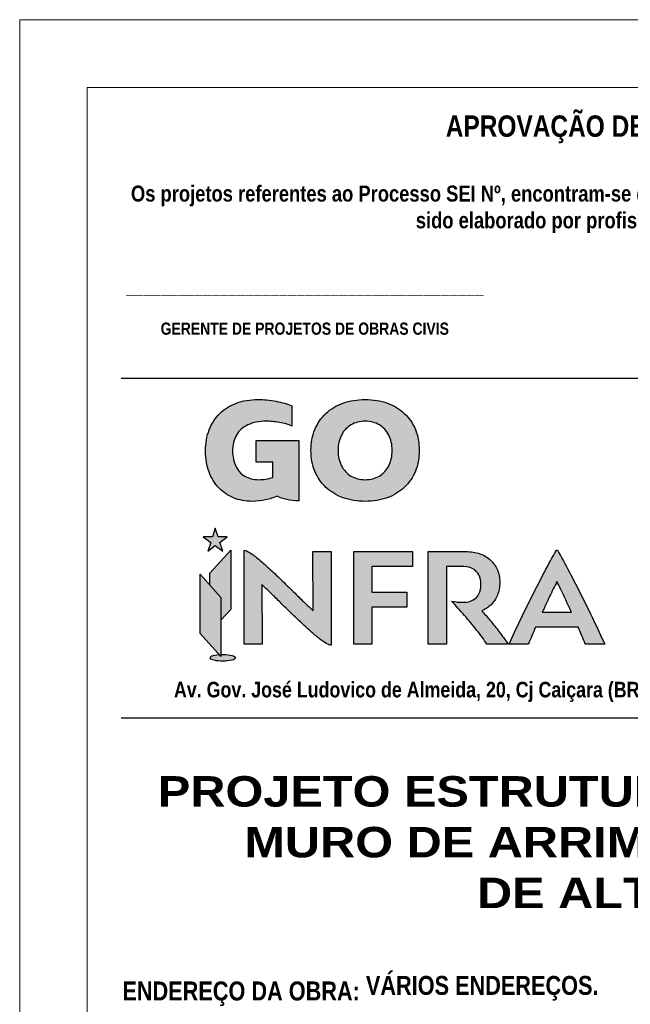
# Model space of a CAD drawing. Header units: millimetres. Extents: x 37.1 to 121.2, y 27.3 to 86.7.
# Tile 10 of 30: x 102.7 to 111.7, y 42.4 to 57. Entities that reach past the tile are written whole.
import ezdxf

# ---------------------------------------------------------------- set-up
doc = ezdxf.new("R2010")
doc.units = ezdxf.units.MM
doc.header["$MEASUREMENT"] = 0
doc.layers.get('0').update_dxf_attribs({"lineweight": 5})
for name, color, linetype in [('Camada 1', 7, 'Continuous'), ('TEXTO CARIMBO 01', 5, 'Continuous'), ('TEXTO CARIMBO 02', 114, 'Continuous'), ('TXT', 114, 'Continuous')]:
    doc.layers.add(name, color=color, linetype=linetype)
doc.layers.add('PRANCHA 01', color=7, linetype='Continuous', lineweight=20)
doc.styles.add('REGUA80', font='simplex.shx')

# ---------------------------------------------------------------- blocks, each defined once
blk = doc.blocks.new('carimbo-01')
h = blk.add_hatch(color=252)
edge = h.paths.add_edge_path()
edge.add_ellipse((6612.26, -2343.226), major_axis=(-0.189, 0), ratio=0.235437, start_angle=285.5289, end_angle=638.1755)
edge.add_line((6612.233, -2343.182), (6612.233, -2343.209))
edge.add_line((6612.233, -2343.209), (6612.209, -2343.183))
at = {"layer": 'Camada 1'}
h = blk.add_hatch(color=114, dxfattribs=at)
edge = h.paths.add_edge_path()
edge.add_spline(control_points=[(6612.998, -2340.334), (6612.998, -2340.334), (6612.998, -2340.334), (6612.998, -2340.334), (6612.998, -2340.334), (6612.998, -2340.334), (6612.998, -2340.562), (6612.998, -2340.562), (6612.998, -2340.562), (6612.965, -2340.572), (6612.931, -2340.58), (6612.897, -2340.586), (6612.897, -2340.586), (6612.863, -2340.591), (6612.828, -2340.594), (6612.794, -2340.594), (6612.794, -2340.594), (6612.711, -2340.593), (6612.641, -2340.576), (6612.584, -2340.541), (6612.584, -2340.541), (6612.526, -2340.506), (6612.482, -2340.457), (6612.452, -2340.393), (6612.452, -2340.393), (6612.421, -2340.33), (6612.406, -2340.255), (6612.405, -2340.17), (6612.405, -2340.17), (6612.405, -2340.079), (6612.425, -2340.001), (6612.463, -2339.935), (6612.463, -2339.935), (6612.501, -2339.87), (6612.557, -2339.819), (6612.631, -2339.784), (6612.631, -2339.784), (6612.706, -2339.748), (6612.798, -2339.731), (6612.907, -2339.73), (6612.907, -2339.73), (6612.932, -2339.73), (6612.962, -2339.732), (6612.995, -2339.735), (6612.995, -2339.735), (6613.028, -2339.738), (6613.062, -2339.743), (6613.097, -2339.749), (6613.097, -2339.749), (6613.132, -2339.755), (6613.165, -2339.762), (6613.197, -2339.771), (6613.197, -2339.771), (6613.229, -2339.78), (6613.257, -2339.79), (6613.281, -2339.802), (6613.281, -2339.802), (6613.281, -2339.802), (6613.281, -2339.504), (6613.281, -2339.504), (6613.281, -2339.504), (6613.249, -2339.49), (6613.214, -2339.477), (6613.174, -2339.465), (6613.174, -2339.465), (6613.135, -2339.454), (6613.093, -2339.444), (6613.048, -2339.435), (6613.048, -2339.435), (6613.004, -2339.427), (6612.959, -2339.421), (6612.914, -2339.416), (6612.914, -2339.416), (6612.869, -2339.412), (6612.825, -2339.409), (6612.782, -2339.409), (6612.782, -2339.409), (6612.664, -2339.41), (6612.557, -2339.428), (6612.462, -2339.463), (6612.462, -2339.463), (6612.366, -2339.498), (6612.285, -2339.55), (6612.217, -2339.616), (6612.217, -2339.616), (6612.149, -2339.683), (6612.097, -2339.763), (6612.06, -2339.856), (6612.06, -2339.856), (6612.024, -2339.95), (6612.006, -2340.055), (6612.005, -2340.172), (6612.005, -2340.172), (6612.006, -2340.286), (6612.023, -2340.389), (6612.057, -2340.48), (6612.057, -2340.48), (6612.091, -2340.571), (6612.139, -2340.65), (6612.201, -2340.714), (6612.201, -2340.714), (6612.263, -2340.779), (6612.336, -2340.828), (6612.42, -2340.863), (6612.42, -2340.863), (6612.504, -2340.897), (6612.596, -2340.914), (6612.697, -2340.915), (6612.697, -2340.915), (6612.768, -2340.914), (6612.834, -2340.907), (6612.894, -2340.894), (6612.894, -2340.894), (6612.954, -2340.88), (6613.011, -2340.862), (6613.063, -2340.837), (6613.063, -2340.837), (6613.105, -2340.859), (6613.152, -2340.875), (6613.205, -2340.888), (6613.205, -2340.888), (6613.258, -2340.9), (6613.319, -2340.906), (6613.386, -2340.907), (6613.386, -2340.907), (6613.386, -2340.015), (6613.386, -2340.015)], knot_values=[0.117647, 0.117647, 0.117647, 0.117647, 0.132353, 0.132353, 0.132353, 0.132453, 0.147059, 0.147059, 0.147059, 0.147159, 0.176471, 0.176471, 0.176471, 0.176571, 0.205882, 0.205882, 0.205882, 0.205982, 0.235294, 0.235294, 0.235294, 0.235394, 0.264706, 0.264706, 0.264706, 0.264806, 0.294118, 0.294118, 0.294118, 0.294218, 0.323529, 0.323529, 0.323529, 0.323629, 0.352941, 0.352941, 0.352941, 0.353041, 0.382353, 0.382353, 0.382353, 0.382453, 0.411765, 0.411765, 0.411765, 0.411865, 0.441176, 0.441176, 0.441176, 0.441276, 0.470588, 0.470588, 0.470588, 0.470688, 0.5, 0.5, 0.5, 0.5001, 0.529412, 0.529412, 0.529412, 0.529512, 0.558824, 0.558824, 0.558824, 0.558924, 0.588235, 0.588235, 0.588235, 0.588335, 0.617647, 0.617647, 0.617647, 0.617747, 0.647059, 0.647059, 0.647059, 0.647159, 0.676471, 0.676471, 0.676471, 0.676571, 0.705882, 0.705882, 0.705882, 0.705982, 0.735294, 0.735294, 0.735294, 0.735394, 0.764706, 0.764706, 0.764706, 0.764806, 0.794118, 0.794118, 0.794118, 0.794218, 0.823529, 0.823529, 0.823529, 0.823629, 0.852941, 0.852941, 0.852941, 0.853041, 0.882353, 0.882353, 0.882353, 0.882453, 0.911765, 0.911765, 0.911765, 0.911865, 0.941176, 0.941176, 0.941176, 0.941276, 0.970588, 0.970588, 0.970588, 0.970688, 1, 1, 1, 1.029412, 1.029412, 1.029412, 1.029412], degree=3, periodic=0)
edge.add_spline(control_points=[(6613.386, -2340.015), (6613.386, -2340.015), (6613.386, -2340.015), (6613.386, -2340.015), (6613.386, -2340.015), (6613.386, -2340.015), (6612.756, -2340.015), (6612.756, -2340.015)], knot_values=[0.029412, 0.029412, 0.029412, 0.029412, 0.044118, 0.044118, 0.044118, 0.044218, 0.058824, 0.058824, 0.058824, 0.058824], degree=3, periodic=0)
edge.add_spline(control_points=[(6612.756, -2340.015), (6612.756, -2340.015), (6612.756, -2340.015), (6612.756, -2340.015), (6612.756, -2340.015), (6612.756, -2340.015), (6612.756, -2340.334), (6612.756, -2340.334)], knot_values=[0.058824, 0.058824, 0.058824, 0.058824, 0.073529, 0.073529, 0.073529, 0.073629, 0.088235, 0.088235, 0.088235, 0.088235], degree=3, periodic=0)
edge.add_spline(control_points=[(6612.756, -2340.334), (6612.756, -2340.334), (6612.756, -2340.334), (6612.756, -2340.334), (6612.756, -2340.334), (6612.756, -2340.334), (6612.998, -2340.334), (6612.998, -2340.334)], knot_values=[0.088235, 0.088235, 0.088235, 0.088235, 0.102941, 0.102941, 0.102941, 0.103041, 0.117647, 0.117647, 0.117647, 0.117647], degree=3, periodic=0)
h = blk.add_hatch(color=114, dxfattribs=at)
edge = h.paths.add_edge_path()
edge.add_spline(control_points=[(6614.366, -2340.915), (6614.486, -2340.914), (6614.595, -2340.896), (6614.692, -2340.861), (6614.692, -2340.861), (6614.79, -2340.825), (6614.874, -2340.774), (6614.944, -2340.708), (6614.944, -2340.708), (6615.015, -2340.641), (6615.069, -2340.562), (6615.107, -2340.47), (6615.107, -2340.47), (6615.145, -2340.378), (6615.164, -2340.275), (6615.164, -2340.162), (6615.164, -2340.162), (6615.164, -2340.049), (6615.145, -2339.946), (6615.107, -2339.854), (6615.107, -2339.854), (6615.069, -2339.762), (6615.015, -2339.683), (6614.944, -2339.616), (6614.944, -2339.616), (6614.874, -2339.55), (6614.79, -2339.499), (6614.692, -2339.463), (6614.692, -2339.463), (6614.595, -2339.428), (6614.486, -2339.41), (6614.366, -2339.409), (6614.366, -2339.409), (6614.245, -2339.41), (6614.136, -2339.428), (6614.038, -2339.463), (6614.038, -2339.463), (6613.94, -2339.499), (6613.855, -2339.55), (6613.785, -2339.616), (6613.785, -2339.616), (6613.714, -2339.683), (6613.66, -2339.762), (6613.622, -2339.854), (6613.622, -2339.854), (6613.584, -2339.946), (6613.564, -2340.049), (6613.564, -2340.162), (6613.564, -2340.162), (6613.564, -2340.275), (6613.584, -2340.378), (6613.622, -2340.47), (6613.622, -2340.47), (6613.66, -2340.562), (6613.714, -2340.641), (6613.785, -2340.708), (6613.785, -2340.708), (6613.855, -2340.774), (6613.94, -2340.825), (6614.038, -2340.861), (6614.038, -2340.861), (6614.136, -2340.896), (6614.245, -2340.914), (6614.366, -2340.915)], knot_values=[0, 0, 0, 0, 0.0625, 0.0625, 0.0625, 0.0626, 0.125, 0.125, 0.125, 0.1251, 0.1875, 0.1875, 0.1875, 0.1876, 0.25, 0.25, 0.25, 0.2501, 0.3125, 0.3125, 0.3125, 0.3126, 0.375, 0.375, 0.375, 0.3751, 0.4375, 0.4375, 0.4375, 0.4376, 0.5, 0.5, 0.5, 0.5001, 0.5625, 0.5625, 0.5625, 0.5626, 0.625, 0.625, 0.625, 0.6251, 0.6875, 0.6875, 0.6875, 0.6876, 0.75, 0.75, 0.75, 0.7501, 0.8125, 0.8125, 0.8125, 0.8126, 0.875, 0.875, 0.875, 0.8751, 0.9375, 0.9375, 0.9375, 0.9376, 1, 1, 1, 1], degree=3, periodic=0)
edge = h.paths.add_edge_path(flags=16)
edge.add_spline(control_points=[(6614.366, -2340.594), (6614.285, -2340.593), (6614.215, -2340.575), (6614.155, -2340.54), (6614.155, -2340.54), (6614.095, -2340.504), (6614.048, -2340.454), (6614.015, -2340.389), (6614.015, -2340.389), (6613.982, -2340.325), (6613.965, -2340.249), (6613.964, -2340.162), (6613.964, -2340.162), (6613.965, -2340.075), (6613.982, -2339.999), (6614.015, -2339.935), (6614.015, -2339.935), (6614.048, -2339.87), (6614.095, -2339.82), (6614.155, -2339.784), (6614.155, -2339.784), (6614.215, -2339.749), (6614.285, -2339.731), (6614.366, -2339.73), (6614.366, -2339.73), (6614.446, -2339.731), (6614.516, -2339.749), (6614.575, -2339.784), (6614.575, -2339.784), (6614.635, -2339.82), (6614.681, -2339.87), (6614.714, -2339.935), (6614.714, -2339.935), (6614.747, -2339.999), (6614.764, -2340.075), (6614.764, -2340.162), (6614.764, -2340.162), (6614.764, -2340.249), (6614.747, -2340.325), (6614.714, -2340.389), (6614.714, -2340.389), (6614.681, -2340.454), (6614.635, -2340.504), (6614.575, -2340.54), (6614.575, -2340.54), (6614.516, -2340.575), (6614.446, -2340.593), (6614.366, -2340.594)], knot_values=[0, 0, 0, 0, 0.083333, 0.083333, 0.083333, 0.083433, 0.166667, 0.166667, 0.166667, 0.166767, 0.25, 0.25, 0.25, 0.2501, 0.333333, 0.333333, 0.333333, 0.333433, 0.416667, 0.416667, 0.416667, 0.416767, 0.5, 0.5, 0.5, 0.5001, 0.583333, 0.583333, 0.583333, 0.583433, 0.666667, 0.666667, 0.666667, 0.666767, 0.75, 0.75, 0.75, 0.7501, 0.833333, 0.833333, 0.833333, 0.833433, 0.916667, 0.916667, 0.916667, 0.916767, 1, 1, 1, 1], degree=3, periodic=0)
h = blk.add_hatch(color=162, dxfattribs=at)
edge = h.paths.add_edge_path()
edge.add_spline(control_points=[(6612.26, -2341.649), (6612.26, -2341.649), (6612.217, -2341.52), (6612.217, -2341.52), (6612.217, -2341.52), (6612.217, -2341.52), (6612.327, -2341.44), (6612.327, -2341.44), (6612.327, -2341.44), (6612.327, -2341.44), (6612.191, -2341.441), (6612.191, -2341.441), (6612.191, -2341.441), (6612.191, -2341.441), (6612.15, -2341.311), (6612.15, -2341.311), (6612.15, -2341.311), (6612.108, -2341.441), (6612.108, -2341.441), (6612.108, -2341.441), (6612.108, -2341.441), (6611.972, -2341.44), (6611.972, -2341.44), (6611.972, -2341.44), (6611.972, -2341.44), (6611.972, -2341.44), (6611.972, -2341.44)], knot_values=[0.8, 0.8, 0.8, 0.8, 0.9, 0.9, 0.9, 0.9001, 1, 1, 1, 1.0001, 1.1, 1.1, 1.1, 1.1001, 1.2, 1.2, 1.2, 1.3, 1.3, 1.3, 1.3001, 1.35, 1.35, 1.35, 1.3501, 1.4, 1.4, 1.4, 1.4], degree=3, periodic=0)
edge.add_spline(control_points=[(6611.972, -2341.44), (6611.972, -2341.44), (6612.082, -2341.52), (6612.082, -2341.52), (6612.082, -2341.52), (6612.082, -2341.52), (6612.04, -2341.649), (6612.04, -2341.649), (6612.04, -2341.649), (6612.04, -2341.649), (6612.04, -2341.649), (6612.04, -2341.649)], knot_values=[0.6, 0.6, 0.6, 0.6, 0.7, 0.7, 0.7, 0.7001, 0.75, 0.75, 0.75, 0.7501, 0.8, 0.8, 0.8, 0.8], degree=3, periodic=0)
edge.add_spline(control_points=[(6612.04, -2341.649), (6612.04, -2341.649), (6612.15, -2341.569), (6612.15, -2341.569), (6612.15, -2341.569), (6612.15, -2341.569), (6612.26, -2341.649), (6612.26, -2341.649), (6612.26, -2341.649), (6612.26, -2341.649), (6612.26, -2341.649), (6612.26, -2341.649)], knot_values=[0.4, 0.4, 0.4, 0.4, 0.5, 0.5, 0.5, 0.5001, 0.55, 0.55, 0.55, 0.5501, 0.6, 0.6, 0.6, 0.6], degree=3, periodic=0)
h = blk.add_hatch(color=40, dxfattribs=at)
h.paths.add_polyline_path([(6612.377, -2341.635), (6612.067, -2341.976), (6612.067, -2342.149), (6612.234, -2342.333), (6612.234, -2342.429), (6612.377, -2342.429)])
h.paths.add_polyline_path([(6612.377, -2342.51), (6612.377, -2342.429), (6612.234, -2342.429), (6612.233, -2342.669)])
h = blk.add_hatch(color=162, dxfattribs=at)
edge = h.paths.add_edge_path()
edge.add_spline(control_points=[(6612.84, -2342.145), (6612.84, -2342.145), (6612.84, -2342.145), (6612.84, -2342.145), (6612.84, -2342.145), (6612.878, -2342.182), (6612.919, -2342.221), (6612.962, -2342.263), (6612.962, -2342.263), (6613.006, -2342.305), (6613.05, -2342.349), (6613.097, -2342.395), (6613.097, -2342.395), (6613.148, -2342.445), (6613.2, -2342.496), (6613.253, -2342.547), (6613.253, -2342.547), (6613.305, -2342.598), (6613.357, -2342.648), (6613.408, -2342.696), (6613.408, -2342.696), (6613.459, -2342.744), (6613.508, -2342.789), (6613.555, -2342.831), (6613.555, -2342.831), (6613.602, -2342.872), (6613.645, -2342.909), (6613.685, -2342.941), (6613.685, -2342.941), (6613.725, -2342.972), (6613.76, -2342.997), (6613.79, -2343.014), (6613.79, -2343.014), (6613.82, -2343.032), (6613.844, -2343.041), (6613.862, -2343.041), (6613.862, -2343.041), (6613.862, -2341.656), (6613.862, -2341.656), (6613.862, -2341.656), (6613.862, -2341.656), (6613.592, -2341.656), (6613.592, -2341.656)], knot_values=[0.619048, 0.619048, 0.619048, 0.619048, 0.642857, 0.642857, 0.642857, 0.642957, 0.666667, 0.666667, 0.666667, 0.666767, 0.714286, 0.714286, 0.714286, 0.714386, 0.761905, 0.761905, 0.761905, 0.762005, 0.809524, 0.809524, 0.809524, 0.809624, 0.857143, 0.857143, 0.857143, 0.857243, 0.904762, 0.904762, 0.904762, 0.904862, 0.952381, 0.952381, 0.952381, 0.952481, 1, 1, 1, 1.047619, 1.047619, 1.047619, 1.047719, 1.095238, 1.095238, 1.095238, 1.095238], degree=3, periodic=0)
edge.add_spline(control_points=[(6613.592, -2341.656), (6613.592, -2341.656), (6613.592, -2341.656), (6613.592, -2341.656), (6613.592, -2341.656), (6613.592, -2341.656), (6613.598, -2342.533), (6613.598, -2342.533), (6613.598, -2342.533), (6613.558, -2342.496), (6613.515, -2342.455), (6613.47, -2342.411), (6613.47, -2342.411), (6613.424, -2342.366), (6613.377, -2342.32), (6613.328, -2342.273), (6613.328, -2342.273), (6613.267, -2342.213), (6613.205, -2342.153), (6613.143, -2342.092), (6613.143, -2342.092), (6613.081, -2342.032), (6613.021, -2341.975), (6612.962, -2341.92), (6612.962, -2341.92), (6612.903, -2341.866), (6612.849, -2341.818), (6612.798, -2341.775), (6612.798, -2341.775), (6612.747, -2341.733), (6612.703, -2341.699), (6612.665, -2341.675), (6612.665, -2341.675), (6612.627, -2341.65), (6612.597, -2341.638), (6612.576, -2341.637)], knot_values=[0.095238, 0.095238, 0.095238, 0.095238, 0.119048, 0.119048, 0.119048, 0.119148, 0.142857, 0.142857, 0.142857, 0.142957, 0.190476, 0.190476, 0.190476, 0.190576, 0.238095, 0.238095, 0.238095, 0.238195, 0.285714, 0.285714, 0.285714, 0.285814, 0.333333, 0.333333, 0.333333, 0.333433, 0.380952, 0.380952, 0.380952, 0.381052, 0.428571, 0.428571, 0.428571, 0.428671, 0.47619, 0.47619, 0.47619, 0.47619], degree=3, periodic=0)
edge.add_spline(control_points=[(6612.576, -2341.637), (6612.576, -2341.637), (6612.576, -2343.023), (6612.576, -2343.023)], knot_values=[0.47619, 0.47619, 0.47619, 0.47619, 0.52381, 0.52381, 0.52381, 0.52381], degree=3, periodic=0)
edge.add_spline(control_points=[(6612.576, -2343.023), (6612.576, -2343.023), (6612.576, -2343.023), (6612.576, -2343.023), (6612.576, -2343.023), (6612.576, -2343.023), (6612.844, -2343.023), (6612.844, -2343.023)], knot_values=[0.52381, 0.52381, 0.52381, 0.52381, 0.547619, 0.547619, 0.547619, 0.547719, 0.571429, 0.571429, 0.571429, 0.571429], degree=3, periodic=0)
edge.add_spline(control_points=[(6612.844, -2343.023), (6612.844, -2343.023), (6612.844, -2343.023), (6612.844, -2343.023), (6612.844, -2343.023), (6612.844, -2343.023), (6612.84, -2342.145), (6612.84, -2342.145)], knot_values=[0.571429, 0.571429, 0.571429, 0.571429, 0.595238, 0.595238, 0.595238, 0.595338, 0.619048, 0.619048, 0.619048, 0.619048], degree=3, periodic=0)
h = blk.add_hatch(color=162, dxfattribs=at)
edge = h.paths.add_edge_path()
edge.add_spline(control_points=[(6614.466, -2342.256), (6614.466, -2342.256), (6614.466, -2342.256), (6614.466, -2342.256), (6614.466, -2342.256), (6614.466, -2342.256), (6614.466, -2341.877), (6614.466, -2341.877), (6614.466, -2341.877), (6615.066, -2341.877), (6615.066, -2341.877)], knot_values=[0.9, 0.9, 0.9, 0.9, 0.95, 0.95, 0.95, 0.9501, 1, 1, 1, 1.1, 1.1, 1.1, 1.1], degree=3, periodic=0)
edge.add_spline(control_points=[(6615.066, -2341.877), (6615.066, -2341.877), (6615.066, -2341.877), (6615.066, -2341.877), (6615.066, -2341.877), (6615.066, -2341.877), (6615.066, -2341.656), (6615.066, -2341.656)], knot_values=[0.1, 0.1, 0.1, 0.1, 0.15, 0.15, 0.15, 0.1501, 0.2, 0.2, 0.2, 0.2], degree=3, periodic=0)
edge.add_spline(control_points=[(6615.066, -2341.656), (6615.066, -2341.656), (6615.066, -2341.656), (6615.066, -2341.656), (6615.066, -2341.656), (6615.066, -2341.656), (6614.198, -2341.656), (6614.198, -2341.656)], knot_values=[0.2, 0.2, 0.2, 0.2, 0.25, 0.25, 0.25, 0.2501, 0.3, 0.3, 0.3, 0.3], degree=3, periodic=0)
edge.add_spline(control_points=[(6614.198, -2341.656), (6614.198, -2341.656), (6614.198, -2341.656), (6614.198, -2341.656), (6614.198, -2341.656), (6614.198, -2341.656), (6614.198, -2343.023), (6614.198, -2343.023)], knot_values=[0.3, 0.3, 0.3, 0.3, 0.35, 0.35, 0.35, 0.3501, 0.4, 0.4, 0.4, 0.4], degree=3, periodic=0)
edge.add_spline(control_points=[(6614.198, -2343.023), (6614.198, -2343.023), (6614.198, -2343.023), (6614.198, -2343.023), (6614.198, -2343.023), (6614.198, -2343.023), (6614.466, -2343.023), (6614.466, -2343.023), (6614.466, -2343.023), (6614.466, -2343.023), (6614.466, -2342.476), (6614.466, -2342.476), (6614.466, -2342.476), (6614.466, -2342.476), (6614.979, -2342.476), (6614.979, -2342.476)], knot_values=[0.4, 0.4, 0.4, 0.4, 0.45, 0.45, 0.45, 0.4501, 0.5, 0.5, 0.5, 0.5001, 0.6, 0.6, 0.6, 0.6001, 0.7, 0.7, 0.7, 0.7], degree=3, periodic=0)
edge.add_spline(control_points=[(6614.979, -2342.476), (6614.979, -2342.476), (6614.979, -2342.476), (6614.979, -2342.476), (6614.979, -2342.476), (6614.979, -2342.476), (6614.979, -2342.256), (6614.979, -2342.256)], knot_values=[0.7, 0.7, 0.7, 0.7, 0.75, 0.75, 0.75, 0.7501, 0.8, 0.8, 0.8, 0.8], degree=3, periodic=0)
edge.add_spline(control_points=[(6614.979, -2342.256), (6614.979, -2342.256), (6614.979, -2342.256), (6614.979, -2342.256), (6614.979, -2342.256), (6614.979, -2342.256), (6614.466, -2342.256), (6614.466, -2342.256)], knot_values=[0.8, 0.8, 0.8, 0.8, 0.85, 0.85, 0.85, 0.8501, 0.9, 0.9, 0.9, 0.9], degree=3, periodic=0)
h = blk.add_hatch(color=162, dxfattribs=at)
edge = h.paths.add_edge_path()
edge.add_spline(control_points=[(6616.09, -2342.533), (6616.141, -2342.511), (6616.186, -2342.48), (6616.226, -2342.441), (6616.226, -2342.441), (6616.266, -2342.402), (6616.298, -2342.355), (6616.32, -2342.3), (6616.32, -2342.3), (6616.343, -2342.246), (6616.355, -2342.183), (6616.356, -2342.114), (6616.356, -2342.114), (6616.355, -2342.045), (6616.343, -2341.982), (6616.32, -2341.926), (6616.32, -2341.926), (6616.296, -2341.87), (6616.262, -2341.822), (6616.218, -2341.782), (6616.218, -2341.782), (6616.173, -2341.741), (6616.121, -2341.71), (6616.06, -2341.689), (6616.06, -2341.689), (6615.998, -2341.667), (6615.93, -2341.656), (6615.855, -2341.656), (6615.855, -2341.656), (6615.855, -2341.656), (6615.297, -2341.656), (6615.297, -2341.656), (6615.297, -2341.656), (6615.297, -2341.656), (6615.297, -2343.023), (6615.297, -2343.023), (6615.297, -2343.023), (6615.297, -2343.023), (6615.565, -2343.023), (6615.565, -2343.023), (6615.565, -2343.023), (6615.565, -2343.023), (6615.565, -2341.877), (6615.565, -2341.877), (6615.565, -2341.877), (6615.565, -2341.877), (6615.826, -2341.877), (6615.826, -2341.877), (6615.826, -2341.877), (6615.876, -2341.878), (6615.92, -2341.889), (6615.958, -2341.911), (6615.958, -2341.911), (6615.996, -2341.932), (6616.025, -2341.963), (6616.045, -2342.002), (6616.045, -2342.002), (6616.066, -2342.042), (6616.076, -2342.088), (6616.077, -2342.142), (6616.077, -2342.142), (6616.077, -2342.195), (6616.067, -2342.241), (6616.047, -2342.281), (6616.047, -2342.281), (6616.027, -2342.32), (6615.998, -2342.351), (6615.96, -2342.372), (6615.96, -2342.372), (6615.923, -2342.394), (6615.878, -2342.405), (6615.826, -2342.406), (6615.826, -2342.406), (6615.794, -2342.406), (6615.763, -2342.404), (6615.732, -2342.402), (6615.732, -2342.402), (6615.701, -2342.399), (6615.67, -2342.394), (6615.639, -2342.387), (6615.639, -2342.387), (6615.705, -2342.457), (6615.77, -2342.527), (6615.833, -2342.6), (6615.833, -2342.6), (6615.897, -2342.673), (6615.957, -2342.745), (6616.013, -2342.816), (6616.013, -2342.816), (6616.069, -2342.888), (6616.12, -2342.957), (6616.165, -2343.023), (6616.165, -2343.023), (6616.165, -2343.023), (6616.478, -2343.023), (6616.478, -2343.023), (6616.478, -2343.023), (6616.435, -2342.961), (6616.391, -2342.901), (6616.347, -2342.843), (6616.347, -2342.843), (6616.303, -2342.785), (6616.259, -2342.73), (6616.215, -2342.677), (6616.215, -2342.677), (6616.172, -2342.625), (6616.13, -2342.577), (6616.09, -2342.533)], knot_values=[0, 0, 0, 0, 0.037037, 0.037037, 0.037037, 0.037137, 0.074074, 0.074074, 0.074074, 0.074174, 0.111111, 0.111111, 0.111111, 0.111211, 0.148148, 0.148148, 0.148148, 0.148248, 0.185185, 0.185185, 0.185185, 0.185285, 0.222222, 0.222222, 0.222222, 0.222322, 0.259259, 0.259259, 0.259259, 0.259359, 0.296296, 0.296296, 0.296296, 0.296396, 0.333333, 0.333333, 0.333333, 0.333433, 0.37037, 0.37037, 0.37037, 0.37047, 0.407407, 0.407407, 0.407407, 0.407507, 0.444444, 0.444444, 0.444444, 0.444544, 0.481481, 0.481481, 0.481481, 0.481581, 0.518519, 0.518519, 0.518519, 0.518619, 0.555556, 0.555556, 0.555556, 0.555656, 0.592593, 0.592593, 0.592593, 0.592693, 0.62963, 0.62963, 0.62963, 0.62973, 0.666667, 0.666667, 0.666667, 0.666767, 0.703704, 0.703704, 0.703704, 0.703804, 0.740741, 0.740741, 0.740741, 0.740841, 0.777778, 0.777778, 0.777778, 0.777878, 0.814815, 0.814815, 0.814815, 0.814915, 0.851852, 0.851852, 0.851852, 0.851952, 0.888889, 0.888889, 0.888889, 0.888989, 0.925926, 0.925926, 0.925926, 0.926026, 0.962963, 0.962963, 0.962963, 0.963063, 1, 1, 1, 1], degree=3, periodic=0)
h = blk.add_hatch(color=162, dxfattribs=at)
edge = h.paths.add_edge_path()
edge.add_spline(control_points=[(6617.906, -2343.023), (6617.906, -2343.023), (6617.906, -2343.023), (6617.906, -2343.023), (6617.906, -2343.023), (6617.853, -2342.907), (6617.798, -2342.789), (6617.74, -2342.669), (6617.74, -2342.669), (6617.683, -2342.548), (6617.623, -2342.428), (6617.564, -2342.309), (6617.564, -2342.309), (6617.504, -2342.19), (6617.444, -2342.073), (6617.384, -2341.96), (6617.384, -2341.96), (6617.324, -2341.847), (6617.265, -2341.739), (6617.207, -2341.637), (6617.207, -2341.637), (6617.207, -2341.637), (6617.191, -2341.637), (6617.191, -2341.637), (6617.191, -2341.637), (6617.133, -2341.739), (6617.075, -2341.847), (6617.015, -2341.96), (6617.015, -2341.96), (6616.955, -2342.073), (6616.895, -2342.19), (6616.835, -2342.309), (6616.835, -2342.309), (6616.775, -2342.428), (6616.716, -2342.548), (6616.658, -2342.669), (6616.658, -2342.669), (6616.601, -2342.789), (6616.545, -2342.907), (6616.492, -2343.023), (6616.492, -2343.023), (6616.492, -2343.023), (6616.779, -2343.023), (6616.779, -2343.023), (6616.779, -2343.023), (6616.795, -2342.982), (6616.813, -2342.941), (6616.83, -2342.9), (6616.83, -2342.9), (6616.848, -2342.858), (6616.866, -2342.817), (6616.884, -2342.775), (6616.884, -2342.775), (6616.884, -2342.775), (6617.514, -2342.775), (6617.514, -2342.775), (6617.514, -2342.775), (6617.533, -2342.817), (6617.551, -2342.858), (6617.568, -2342.9), (6617.568, -2342.9), (6617.586, -2342.941), (6617.603, -2342.982), (6617.619, -2343.023)], knot_values=[0.0625, 0.0625, 0.0625, 0.0625, 0.09375, 0.09375, 0.09375, 0.09385, 0.125, 0.125, 0.125, 0.1251, 0.1875, 0.1875, 0.1875, 0.1876, 0.25, 0.25, 0.25, 0.2501, 0.3125, 0.3125, 0.3125, 0.3126, 0.375, 0.375, 0.375, 0.3751, 0.4375, 0.4375, 0.4375, 0.4376, 0.5, 0.5, 0.5, 0.5001, 0.5625, 0.5625, 0.5625, 0.5626, 0.625, 0.625, 0.625, 0.6251, 0.6875, 0.6875, 0.6875, 0.6876, 0.75, 0.75, 0.75, 0.7501, 0.8125, 0.8125, 0.8125, 0.8126, 0.875, 0.875, 0.875, 0.8751, 0.9375, 0.9375, 0.9375, 0.9376, 1, 1, 1, 1], degree=3, periodic=0)
edge.add_spline(control_points=[(6617.619, -2343.023), (6617.619, -2343.023), (6617.906, -2343.023), (6617.906, -2343.023)], knot_values=[0, 0, 0, 0, 0.0625, 0.0625, 0.0625, 0.0625], degree=3, periodic=0)
edge = h.paths.add_edge_path(flags=16)
edge.add_spline(control_points=[(6617.416, -2342.553), (6617.416, -2342.553), (6616.982, -2342.553), (6616.982, -2342.553), (6616.982, -2342.553), (6617.018, -2342.476), (6617.054, -2342.399), (6617.09, -2342.322), (6617.09, -2342.322), (6617.126, -2342.246), (6617.163, -2342.171), (6617.2, -2342.099), (6617.2, -2342.099), (6617.236, -2342.171), (6617.272, -2342.246), (6617.308, -2342.322), (6617.308, -2342.322), (6617.344, -2342.399), (6617.38, -2342.476), (6617.416, -2342.553)], knot_values=[0, 0, 0, 0, 0.2, 0.2, 0.2, 0.2001, 0.4, 0.4, 0.4, 0.4001, 0.6, 0.6, 0.6, 0.6001, 0.8, 0.8, 0.8, 0.8001, 1, 1, 1, 1], degree=3, periodic=0)
h = blk.add_hatch(color=114, dxfattribs=at)
h.paths.add_polyline_path([(6612.234, -2342.333), (6611.924, -2341.991), (6611.924, -2342.429), (6612.234, -2342.429)])
h.paths.add_polyline_path([(6612.234, -2342.429), (6611.924, -2342.429), (6611.924, -2342.866), (6612.233, -2343.209)])
at = {"color": 252}
blk.add_ellipse((6612.26, -2343.226), major_axis=(-0.189, 0), ratio=0.235437, start_param=4.983419, end_param=11.138263, dxfattribs=at)
at = {"layer": 'Camada 1', "color": 156}
for p, q in [((6610.758, -2339.094), (6625.258, -2339.094)), ((6610.758, -2344.114), (6625.258, -2344.114))]:
    blk.add_line(p, q, dxfattribs=at)
at = {"layer": 'Camada 1', "color": 40}
for p, q in [((6612.067, -2341.976), (6612.377, -2341.635)), ((6612.377, -2341.635), (6612.377, -2342.51)), ((6612.067, -2342.149), (6612.067, -2341.976)), ((6612.377, -2342.51), (6612.233, -2342.669))]:
    blk.add_line(p, q, dxfattribs=at)
at = {"layer": 'Camada 1', "color": 114}
blk.add_lwpolyline([(6611.924, -2341.991), (6612.234, -2342.333), (6612.233, -2343.209), (6611.924, -2342.866), (6611.924, -2341.991)], close=True, dxfattribs=at)
for points, knots in [([(6613.386, -2340.907), (6613.386, -2340.907), (6613.386, -2340.015), (6613.386, -2340.015), (6613.386, -2340.015), (6613.386, -2340.015), (6612.756, -2340.015), (6612.756, -2340.015), (6612.756, -2340.015), (6612.756, -2340.015), (6612.756, -2340.334), (6612.756, -2340.334), (6612.756, -2340.334), (6612.756, -2340.334), (6612.998, -2340.334), (6612.998, -2340.334), (6612.998, -2340.334), (6612.998, -2340.334), (6612.998, -2340.562), (6612.998, -2340.562), (6612.998, -2340.562), (6612.965, -2340.572), (6612.931, -2340.58), (6612.897, -2340.586), (6612.897, -2340.586), (6612.863, -2340.591), (6612.828, -2340.594), (6612.794, -2340.594), (6612.794, -2340.594), (6612.711, -2340.593), (6612.641, -2340.576), (6612.584, -2340.541), (6612.584, -2340.541), (6612.526, -2340.506), (6612.482, -2340.457), (6612.452, -2340.393), (6612.452, -2340.393), (6612.421, -2340.33), (6612.406, -2340.255), (6612.405, -2340.17), (6612.405, -2340.17), (6612.405, -2340.079), (6612.425, -2340.001), (6612.463, -2339.935), (6612.463, -2339.935), (6612.501, -2339.87), (6612.557, -2339.819), (6612.631, -2339.784), (6612.631, -2339.784), (6612.706, -2339.748), (6612.798, -2339.731), (6612.907, -2339.73), (6612.907, -2339.73), (6612.932, -2339.73), (6612.962, -2339.732), (6612.995, -2339.735), (6612.995, -2339.735), (6613.028, -2339.738), (6613.062, -2339.743), (6613.097, -2339.749), (6613.097, -2339.749), (6613.132, -2339.755), (6613.165, -2339.762), (6613.197, -2339.771), (6613.197, -2339.771), (6613.229, -2339.78), (6613.257, -2339.79), (6613.281, -2339.802), (6613.281, -2339.802), (6613.281, -2339.802), (6613.281, -2339.504), (6613.281, -2339.504), (6613.281, -2339.504), (6613.249, -2339.49), (6613.214, -2339.477), (6613.174, -2339.465), (6613.174, -2339.465), (6613.135, -2339.454), (6613.093, -2339.444), (6613.048, -2339.435), (6613.048, -2339.435), (6613.004, -2339.427), (6612.959, -2339.421), (6612.914, -2339.416), (6612.914, -2339.416), (6612.869, -2339.412), (6612.825, -2339.409), (6612.782, -2339.409), (6612.782, -2339.409), (6612.664, -2339.41), (6612.557, -2339.428), (6612.462, -2339.463), (6612.462, -2339.463), (6612.366, -2339.498), (6612.285, -2339.55), (6612.217, -2339.616), (6612.217, -2339.616), (6612.149, -2339.683), (6612.097, -2339.763), (6612.06, -2339.856), (6612.06, -2339.856), (6612.024, -2339.95), (6612.006, -2340.055), (6612.005, -2340.172), (6612.005, -2340.172), (6612.006, -2340.286), (6612.023, -2340.389), (6612.057, -2340.48), (6612.057, -2340.48), (6612.091, -2340.571), (6612.139, -2340.65), (6612.201, -2340.714), (6612.201, -2340.714), (6612.263, -2340.779), (6612.336, -2340.828), (6612.42, -2340.863), (6612.42, -2340.863), (6612.504, -2340.897), (6612.596, -2340.914), (6612.697, -2340.915), (6612.697, -2340.915), (6612.768, -2340.914), (6612.834, -2340.907), (6612.894, -2340.894), (6612.894, -2340.894), (6612.954, -2340.88), (6613.011, -2340.862), (6613.063, -2340.837), (6613.063, -2340.837), (6613.105, -2340.859), (6613.152, -2340.875), (6613.205, -2340.888), (6613.205, -2340.888), (6613.258, -2340.9), (6613.319, -2340.906), (6613.386, -2340.907)], [0, 0, 0, 0, 0.029412, 0.029412, 0.029412, 0.029412, 0.058824, 0.058824, 0.058824, 0.058824, 0.088235, 0.088235, 0.088235, 0.088235, 0.117647, 0.117647, 0.117647, 0.117647, 0.147059, 0.147059, 0.147059, 0.147059, 0.176471, 0.176471, 0.176471, 0.176471, 0.205882, 0.205882, 0.205882, 0.205882, 0.235294, 0.235294, 0.235294, 0.235294, 0.264706, 0.264706, 0.264706, 0.264706, 0.294118, 0.294118, 0.294118, 0.294118, 0.323529, 0.323529, 0.323529, 0.323529, 0.352941, 0.352941, 0.352941, 0.352941, 0.382353, 0.382353, 0.382353, 0.382353, 0.411765, 0.411765, 0.411765, 0.411765, 0.441176, 0.441176, 0.441176, 0.441176, 0.470588, 0.470588, 0.470588, 0.470588, 0.5, 0.5, 0.5, 0.5, 0.529412, 0.529412, 0.529412, 0.529412, 0.558824, 0.558824, 0.558824, 0.558824, 0.588235, 0.588235, 0.588235, 0.588235, 0.617647, 0.617647, 0.617647, 0.617647, 0.647059, 0.647059, 0.647059, 0.647059, 0.676471, 0.676471, 0.676471, 0.676471, 0.705882, 0.705882, 0.705882, 0.705882, 0.735294, 0.735294, 0.735294, 0.735294, 0.764706, 0.764706, 0.764706, 0.764706, 0.794118, 0.794118, 0.794118, 0.794118, 0.823529, 0.823529, 0.823529, 0.823529, 0.852941, 0.852941, 0.852941, 0.852941, 0.882353, 0.882353, 0.882353, 0.882353, 0.911765, 0.911765, 0.911765, 0.911765, 0.941176, 0.941176, 0.941176, 0.941176, 0.970588, 0.970588, 0.970588, 0.970588, 1, 1, 1, 1]), ([(6614.366, -2340.915), (6614.486, -2340.914), (6614.595, -2340.896), (6614.692, -2340.861), (6614.692, -2340.861), (6614.79, -2340.825), (6614.874, -2340.774), (6614.944, -2340.708), (6614.944, -2340.708), (6615.015, -2340.641), (6615.069, -2340.562), (6615.107, -2340.47), (6615.107, -2340.47), (6615.145, -2340.378), (6615.164, -2340.275), (6615.164, -2340.162), (6615.164, -2340.162), (6615.164, -2340.049), (6615.145, -2339.946), (6615.107, -2339.854), (6615.107, -2339.854), (6615.069, -2339.762), (6615.015, -2339.683), (6614.944, -2339.616), (6614.944, -2339.616), (6614.874, -2339.55), (6614.79, -2339.499), (6614.692, -2339.463), (6614.692, -2339.463), (6614.595, -2339.428), (6614.486, -2339.41), (6614.366, -2339.409), (6614.366, -2339.409), (6614.245, -2339.41), (6614.136, -2339.428), (6614.038, -2339.463), (6614.038, -2339.463), (6613.94, -2339.499), (6613.855, -2339.55), (6613.785, -2339.616), (6613.785, -2339.616), (6613.714, -2339.683), (6613.66, -2339.762), (6613.622, -2339.854), (6613.622, -2339.854), (6613.584, -2339.946), (6613.564, -2340.049), (6613.564, -2340.162), (6613.564, -2340.162), (6613.564, -2340.275), (6613.584, -2340.378), (6613.622, -2340.47), (6613.622, -2340.47), (6613.66, -2340.562), (6613.714, -2340.641), (6613.785, -2340.708), (6613.785, -2340.708), (6613.855, -2340.774), (6613.94, -2340.825), (6614.038, -2340.861), (6614.038, -2340.861), (6614.136, -2340.896), (6614.245, -2340.914), (6614.366, -2340.915)], [0, 0, 0, 0, 0.0625, 0.0625, 0.0625, 0.0625, 0.125, 0.125, 0.125, 0.125, 0.1875, 0.1875, 0.1875, 0.1875, 0.25, 0.25, 0.25, 0.25, 0.3125, 0.3125, 0.3125, 0.3125, 0.375, 0.375, 0.375, 0.375, 0.4375, 0.4375, 0.4375, 0.4375, 0.5, 0.5, 0.5, 0.5, 0.5625, 0.5625, 0.5625, 0.5625, 0.625, 0.625, 0.625, 0.625, 0.6875, 0.6875, 0.6875, 0.6875, 0.75, 0.75, 0.75, 0.75, 0.8125, 0.8125, 0.8125, 0.8125, 0.875, 0.875, 0.875, 0.875, 0.9375, 0.9375, 0.9375, 0.9375, 1, 1, 1, 1]), ([(6614.366, -2340.594), (6614.285, -2340.593), (6614.215, -2340.575), (6614.155, -2340.54), (6614.155, -2340.54), (6614.095, -2340.504), (6614.048, -2340.454), (6614.015, -2340.389), (6614.015, -2340.389), (6613.982, -2340.325), (6613.965, -2340.249), (6613.964, -2340.162), (6613.964, -2340.162), (6613.965, -2340.075), (6613.982, -2339.999), (6614.015, -2339.935), (6614.015, -2339.935), (6614.048, -2339.87), (6614.095, -2339.82), (6614.155, -2339.784), (6614.155, -2339.784), (6614.215, -2339.749), (6614.285, -2339.731), (6614.366, -2339.73), (6614.366, -2339.73), (6614.446, -2339.731), (6614.516, -2339.749), (6614.575, -2339.784), (6614.575, -2339.784), (6614.635, -2339.82), (6614.681, -2339.87), (6614.714, -2339.935), (6614.714, -2339.935), (6614.747, -2339.999), (6614.764, -2340.075), (6614.764, -2340.162), (6614.764, -2340.162), (6614.764, -2340.249), (6614.747, -2340.325), (6614.714, -2340.389), (6614.714, -2340.389), (6614.681, -2340.454), (6614.635, -2340.504), (6614.575, -2340.54), (6614.575, -2340.54), (6614.516, -2340.575), (6614.446, -2340.593), (6614.366, -2340.594)], [0, 0, 0, 0, 0.083333, 0.083333, 0.083333, 0.083333, 0.166667, 0.166667, 0.166667, 0.166667, 0.25, 0.25, 0.25, 0.25, 0.333333, 0.333333, 0.333333, 0.333333, 0.416667, 0.416667, 0.416667, 0.416667, 0.5, 0.5, 0.5, 0.5, 0.583333, 0.583333, 0.583333, 0.583333, 0.666667, 0.666667, 0.666667, 0.666667, 0.75, 0.75, 0.75, 0.75, 0.833333, 0.833333, 0.833333, 0.833333, 0.916667, 0.916667, 0.916667, 0.916667, 1, 1, 1, 1])]:
    blk.add_open_spline(points, degree=3, knots=knots, dxfattribs=at)
at = {"layer": 'Camada 1', "color": 156}
for points, knots in [([(6612.15, -2341.311), (6612.15, -2341.311), (6612.191, -2341.441), (6612.191, -2341.441), (6612.191, -2341.441), (6612.191, -2341.441), (6612.327, -2341.44), (6612.327, -2341.44), (6612.327, -2341.44), (6612.327, -2341.44), (6612.217, -2341.52), (6612.217, -2341.52), (6612.217, -2341.52), (6612.217, -2341.52), (6612.26, -2341.649), (6612.26, -2341.649), (6612.26, -2341.649), (6612.26, -2341.649), (6612.15, -2341.569), (6612.15, -2341.569), (6612.15, -2341.569), (6612.15, -2341.569), (6612.04, -2341.649), (6612.04, -2341.649), (6612.04, -2341.649), (6612.04, -2341.649), (6612.082, -2341.52), (6612.082, -2341.52), (6612.082, -2341.52), (6612.082, -2341.52), (6611.972, -2341.44), (6611.972, -2341.44), (6611.972, -2341.44), (6611.972, -2341.44), (6612.108, -2341.441), (6612.108, -2341.441), (6612.108, -2341.441), (6612.108, -2341.441), (6612.15, -2341.311), (6612.15, -2341.311)], [0, 0, 0, 0, 0.1, 0.1, 0.1, 0.1, 0.2, 0.2, 0.2, 0.2, 0.3, 0.3, 0.3, 0.3, 0.4, 0.4, 0.4, 0.4, 0.5, 0.5, 0.5, 0.5, 0.6, 0.6, 0.6, 0.6, 0.7, 0.7, 0.7, 0.7, 0.8, 0.8, 0.8, 0.8, 0.9, 0.9, 0.9, 0.9, 1, 1, 1, 1]), ([(6613.862, -2343.041), (6613.862, -2343.041), (6613.862, -2341.656), (6613.862, -2341.656), (6613.862, -2341.656), (6613.862, -2341.656), (6613.592, -2341.656), (6613.592, -2341.656), (6613.592, -2341.656), (6613.592, -2341.656), (6613.598, -2342.533), (6613.598, -2342.533), (6613.598, -2342.533), (6613.558, -2342.496), (6613.515, -2342.455), (6613.47, -2342.411), (6613.47, -2342.411), (6613.424, -2342.366), (6613.377, -2342.32), (6613.328, -2342.273), (6613.328, -2342.273), (6613.267, -2342.213), (6613.205, -2342.153), (6613.143, -2342.092), (6613.143, -2342.092), (6613.081, -2342.032), (6613.021, -2341.975), (6612.962, -2341.92), (6612.962, -2341.92), (6612.903, -2341.866), (6612.849, -2341.818), (6612.798, -2341.775), (6612.798, -2341.775), (6612.747, -2341.733), (6612.703, -2341.699), (6612.665, -2341.675), (6612.665, -2341.675), (6612.627, -2341.65), (6612.597, -2341.638), (6612.576, -2341.637), (6612.576, -2341.637), (6612.576, -2341.637), (6612.576, -2343.023), (6612.576, -2343.023), (6612.576, -2343.023), (6612.576, -2343.023), (6612.844, -2343.023), (6612.844, -2343.023), (6612.844, -2343.023), (6612.844, -2343.023), (6612.84, -2342.145), (6612.84, -2342.145), (6612.84, -2342.145), (6612.878, -2342.182), (6612.919, -2342.221), (6612.962, -2342.263), (6612.962, -2342.263), (6613.006, -2342.305), (6613.05, -2342.349), (6613.097, -2342.395), (6613.097, -2342.395), (6613.148, -2342.445), (6613.2, -2342.496), (6613.253, -2342.547), (6613.253, -2342.547), (6613.305, -2342.598), (6613.357, -2342.648), (6613.408, -2342.696), (6613.408, -2342.696), (6613.459, -2342.744), (6613.508, -2342.789), (6613.555, -2342.831), (6613.555, -2342.831), (6613.602, -2342.872), (6613.645, -2342.909), (6613.685, -2342.941), (6613.685, -2342.941), (6613.725, -2342.972), (6613.76, -2342.997), (6613.79, -2343.014), (6613.79, -2343.014), (6613.82, -2343.032), (6613.844, -2343.041), (6613.862, -2343.041)], [0, 0, 0, 0, 0.047619, 0.047619, 0.047619, 0.047619, 0.095238, 0.095238, 0.095238, 0.095238, 0.142857, 0.142857, 0.142857, 0.142857, 0.190476, 0.190476, 0.190476, 0.190476, 0.238095, 0.238095, 0.238095, 0.238095, 0.285714, 0.285714, 0.285714, 0.285714, 0.333333, 0.333333, 0.333333, 0.333333, 0.380952, 0.380952, 0.380952, 0.380952, 0.428571, 0.428571, 0.428571, 0.428571, 0.47619, 0.47619, 0.47619, 0.47619, 0.52381, 0.52381, 0.52381, 0.52381, 0.571429, 0.571429, 0.571429, 0.571429, 0.619048, 0.619048, 0.619048, 0.619048, 0.666667, 0.666667, 0.666667, 0.666667, 0.714286, 0.714286, 0.714286, 0.714286, 0.761905, 0.761905, 0.761905, 0.761905, 0.809524, 0.809524, 0.809524, 0.809524, 0.857143, 0.857143, 0.857143, 0.857143, 0.904762, 0.904762, 0.904762, 0.904762, 0.952381, 0.952381, 0.952381, 0.952381, 1, 1, 1, 1]), ([(6614.466, -2341.877), (6614.466, -2341.877), (6615.066, -2341.877), (6615.066, -2341.877), (6615.066, -2341.877), (6615.066, -2341.877), (6615.066, -2341.656), (6615.066, -2341.656), (6615.066, -2341.656), (6615.066, -2341.656), (6614.198, -2341.656), (6614.198, -2341.656), (6614.198, -2341.656), (6614.198, -2341.656), (6614.198, -2343.023), (6614.198, -2343.023), (6614.198, -2343.023), (6614.198, -2343.023), (6614.466, -2343.023), (6614.466, -2343.023), (6614.466, -2343.023), (6614.466, -2343.023), (6614.466, -2342.476), (6614.466, -2342.476), (6614.466, -2342.476), (6614.466, -2342.476), (6614.979, -2342.476), (6614.979, -2342.476), (6614.979, -2342.476), (6614.979, -2342.476), (6614.979, -2342.256), (6614.979, -2342.256), (6614.979, -2342.256), (6614.979, -2342.256), (6614.466, -2342.256), (6614.466, -2342.256), (6614.466, -2342.256), (6614.466, -2342.256), (6614.466, -2341.877), (6614.466, -2341.877)], [0, 0, 0, 0, 0.1, 0.1, 0.1, 0.1, 0.2, 0.2, 0.2, 0.2, 0.3, 0.3, 0.3, 0.3, 0.4, 0.4, 0.4, 0.4, 0.5, 0.5, 0.5, 0.5, 0.6, 0.6, 0.6, 0.6, 0.7, 0.7, 0.7, 0.7, 0.8, 0.8, 0.8, 0.8, 0.9, 0.9, 0.9, 0.9, 1, 1, 1, 1]), ([(6616.09, -2342.533), (6616.141, -2342.511), (6616.186, -2342.48), (6616.226, -2342.441), (6616.226, -2342.441), (6616.266, -2342.402), (6616.298, -2342.355), (6616.32, -2342.3), (6616.32, -2342.3), (6616.343, -2342.246), (6616.355, -2342.183), (6616.356, -2342.114), (6616.356, -2342.114), (6616.355, -2342.045), (6616.343, -2341.982), (6616.32, -2341.926), (6616.32, -2341.926), (6616.296, -2341.87), (6616.262, -2341.822), (6616.218, -2341.782), (6616.218, -2341.782), (6616.173, -2341.741), (6616.121, -2341.71), (6616.06, -2341.689), (6616.06, -2341.689), (6615.998, -2341.667), (6615.93, -2341.656), (6615.855, -2341.656), (6615.855, -2341.656), (6615.855, -2341.656), (6615.297, -2341.656), (6615.297, -2341.656), (6615.297, -2341.656), (6615.297, -2341.656), (6615.297, -2343.023), (6615.297, -2343.023), (6615.297, -2343.023), (6615.297, -2343.023), (6615.565, -2343.023), (6615.565, -2343.023), (6615.565, -2343.023), (6615.565, -2343.023), (6615.565, -2341.877), (6615.565, -2341.877), (6615.565, -2341.877), (6615.565, -2341.877), (6615.826, -2341.877), (6615.826, -2341.877), (6615.826, -2341.877), (6615.876, -2341.878), (6615.92, -2341.889), (6615.958, -2341.911), (6615.958, -2341.911), (6615.996, -2341.932), (6616.025, -2341.963), (6616.045, -2342.002), (6616.045, -2342.002), (6616.066, -2342.042), (6616.076, -2342.088), (6616.077, -2342.142), (6616.077, -2342.142), (6616.077, -2342.195), (6616.067, -2342.241), (6616.047, -2342.281), (6616.047, -2342.281), (6616.027, -2342.32), (6615.998, -2342.351), (6615.96, -2342.372), (6615.96, -2342.372), (6615.923, -2342.394), (6615.878, -2342.405), (6615.826, -2342.406), (6615.826, -2342.406), (6615.794, -2342.406), (6615.763, -2342.404), (6615.732, -2342.402), (6615.732, -2342.402), (6615.701, -2342.399), (6615.67, -2342.394), (6615.639, -2342.387), (6615.639, -2342.387), (6615.705, -2342.457), (6615.77, -2342.527), (6615.833, -2342.6), (6615.833, -2342.6), (6615.897, -2342.673), (6615.957, -2342.745), (6616.013, -2342.816), (6616.013, -2342.816), (6616.069, -2342.888), (6616.12, -2342.957), (6616.165, -2343.023), (6616.165, -2343.023), (6616.165, -2343.023), (6616.478, -2343.023), (6616.478, -2343.023), (6616.478, -2343.023), (6616.435, -2342.961), (6616.391, -2342.901), (6616.347, -2342.843), (6616.347, -2342.843), (6616.303, -2342.785), (6616.259, -2342.73), (6616.215, -2342.677), (6616.215, -2342.677), (6616.172, -2342.625), (6616.13, -2342.577), (6616.09, -2342.533)], [0, 0, 0, 0, 0.037037, 0.037037, 0.037037, 0.037037, 0.074074, 0.074074, 0.074074, 0.074074, 0.111111, 0.111111, 0.111111, 0.111111, 0.148148, 0.148148, 0.148148, 0.148148, 0.185185, 0.185185, 0.185185, 0.185185, 0.222222, 0.222222, 0.222222, 0.222222, 0.259259, 0.259259, 0.259259, 0.259259, 0.296296, 0.296296, 0.296296, 0.296296, 0.333333, 0.333333, 0.333333, 0.333333, 0.37037, 0.37037, 0.37037, 0.37037, 0.407407, 0.407407, 0.407407, 0.407407, 0.444444, 0.444444, 0.444444, 0.444444, 0.481481, 0.481481, 0.481481, 0.481481, 0.518519, 0.518519, 0.518519, 0.518519, 0.555556, 0.555556, 0.555556, 0.555556, 0.592593, 0.592593, 0.592593, 0.592593, 0.62963, 0.62963, 0.62963, 0.62963, 0.666667, 0.666667, 0.666667, 0.666667, 0.703704, 0.703704, 0.703704, 0.703704, 0.740741, 0.740741, 0.740741, 0.740741, 0.777778, 0.777778, 0.777778, 0.777778, 0.814815, 0.814815, 0.814815, 0.814815, 0.851852, 0.851852, 0.851852, 0.851852, 0.888889, 0.888889, 0.888889, 0.888889, 0.925926, 0.925926, 0.925926, 0.925926, 0.962963, 0.962963, 0.962963, 0.962963, 1, 1, 1, 1]), ([(6617.619, -2343.023), (6617.619, -2343.023), (6617.906, -2343.023), (6617.906, -2343.023), (6617.906, -2343.023), (6617.853, -2342.907), (6617.798, -2342.789), (6617.74, -2342.669), (6617.74, -2342.669), (6617.683, -2342.548), (6617.623, -2342.428), (6617.564, -2342.309), (6617.564, -2342.309), (6617.504, -2342.19), (6617.444, -2342.073), (6617.384, -2341.96), (6617.384, -2341.96), (6617.324, -2341.847), (6617.265, -2341.739), (6617.207, -2341.637), (6617.207, -2341.637), (6617.207, -2341.637), (6617.191, -2341.637), (6617.191, -2341.637), (6617.191, -2341.637), (6617.133, -2341.739), (6617.075, -2341.847), (6617.015, -2341.96), (6617.015, -2341.96), (6616.955, -2342.073), (6616.895, -2342.19), (6616.835, -2342.309), (6616.835, -2342.309), (6616.775, -2342.428), (6616.716, -2342.548), (6616.658, -2342.669), (6616.658, -2342.669), (6616.601, -2342.789), (6616.545, -2342.907), (6616.492, -2343.023), (6616.492, -2343.023), (6616.492, -2343.023), (6616.779, -2343.023), (6616.779, -2343.023), (6616.779, -2343.023), (6616.795, -2342.982), (6616.813, -2342.941), (6616.83, -2342.9), (6616.83, -2342.9), (6616.848, -2342.858), (6616.866, -2342.817), (6616.884, -2342.775), (6616.884, -2342.775), (6616.884, -2342.775), (6617.514, -2342.775), (6617.514, -2342.775), (6617.514, -2342.775), (6617.533, -2342.817), (6617.551, -2342.858), (6617.568, -2342.9), (6617.568, -2342.9), (6617.586, -2342.941), (6617.603, -2342.982), (6617.619, -2343.023)], [0, 0, 0, 0, 0.0625, 0.0625, 0.0625, 0.0625, 0.125, 0.125, 0.125, 0.125, 0.1875, 0.1875, 0.1875, 0.1875, 0.25, 0.25, 0.25, 0.25, 0.3125, 0.3125, 0.3125, 0.3125, 0.375, 0.375, 0.375, 0.375, 0.4375, 0.4375, 0.4375, 0.4375, 0.5, 0.5, 0.5, 0.5, 0.5625, 0.5625, 0.5625, 0.5625, 0.625, 0.625, 0.625, 0.625, 0.6875, 0.6875, 0.6875, 0.6875, 0.75, 0.75, 0.75, 0.75, 0.8125, 0.8125, 0.8125, 0.8125, 0.875, 0.875, 0.875, 0.875, 0.9375, 0.9375, 0.9375, 0.9375, 1, 1, 1, 1]), ([(6617.416, -2342.553), (6617.416, -2342.553), (6616.982, -2342.553), (6616.982, -2342.553), (6616.982, -2342.553), (6617.018, -2342.476), (6617.054, -2342.399), (6617.09, -2342.322), (6617.09, -2342.322), (6617.126, -2342.246), (6617.163, -2342.171), (6617.2, -2342.099), (6617.2, -2342.099), (6617.236, -2342.171), (6617.272, -2342.246), (6617.308, -2342.322), (6617.308, -2342.322), (6617.344, -2342.399), (6617.38, -2342.476), (6617.416, -2342.553)], [0, 0, 0, 0, 0.2, 0.2, 0.2, 0.2, 0.4, 0.4, 0.4, 0.4, 0.6, 0.6, 0.6, 0.6, 0.8, 0.8, 0.8, 0.8, 1, 1, 1, 1])]:
    blk.add_open_spline(points, degree=3, knots=knots, dxfattribs=at)
at = {"layer": 'PRANCHA 01'}
for points in [[(6609.258, -2333.797), (6626.758, -2333.797), (6626.758, -2362.497), (6609.258, -2362.497)], [(6610.258, -2334.797), (6625.758, -2334.797), (6625.758, -2353.481), (6610.258, -2353.481)]]:
    blk.add_lwpolyline(points, close=True, dxfattribs=at)
at = {"layer": 'PRANCHA 01', "ltscale": 0.1, "style": 'REGUA80'}
for s, width, insert, char_height, attachment_point in [('\\pxqc;{\\fSwis721 Cn BT|b1|i0|c0|p34;APROVAÇÃO DE PROJETO:}', 14.5, (6610.758, -2335.212), 0.31579, 1), ('\\pxqc;{\\fSwis721 Cn BT|b1|i0|c0|p34;\\H1.2x;Os projetos referentes ao Processo SEI Nº, encontram-se dentro das normas e exigências da GOINFRA, tendo sido elaborado por profissionais habilitados.\\P\\pq*;\\H0.83329x;      }', 14.5, (6610.758, -2336.248), 0.197368, 1), ('\\pxqc;{\\fSwis721 Cn BT|b1|i0|c0|p34;__________________________________________                       \\P\\H0.912x;\\PGERENTE DE PROJETOS DE OBRAS CIVIS}', 5.42729, (6616.186, -2337.643), 0.197368, 3), ('{\\fSwis721 Cn BT|b1|i0|c0|p34;VÁRIOS ENDEREÇOS.}', 10.35934, (6614.376, -2347.927), 0.28, 1), ('{\\fSwis721 Cn BT|b1|i0|c0|p34;ENDEREÇO DA OBRA:}', 54.65349, (6610.777, -2348.009), 0.28, 1)]:
    blk.add_mtext_dynamic_manual_height_columns(s, width=width, gutter_width=3.617, heights=[0], dxfattribs=dict(at, insert=insert, char_height=char_height, attachment_point=attachment_point))
at = {"layer": 'TEXTO CARIMBO 01', "ltscale": 0.1, "insert": (6616.326, -2344.975), "char_height": 0.45, "attachment_point": 2, "style": 'REGUA80'}
blk.add_mtext_dynamic_manual_height_columns('\\pxi7.8675;{\\fArial Black|b1|i0|c0|p34;\\C162;PROJETO ESTRUTURA DE CONCRETO \\PMURO DE ARRIMO COM 1,20cm \\PDE ALTURA}', width=22.75689, gutter_width=3.617, heights=[0], dxfattribs=at)
at = {"layer": 'TEXTO CARIMBO 02', "ltscale": 0.1, "insert": (6610.558, -2343.581), "char_height": 0.23, "width": 14.93259, "attachment_point": 1, "style": 'REGUA80'}
blk.add_mtext('\\pi0.98059;{\\fSwis721 Cn BT|b1|i0|c0|p34;Av. Gov. José Ludovico de Almeida, 20, Cj Caiçara (BR-153), Goiânia-GO. CEP: 74623-160. (62) 3265-4000}', dxfattribs=at)

msp = doc.modelspace()

# ---------------------------------------------------------------- block references
at = {"layer": 'TXT'}
msp.add_blockref('carimbo-01', (-6506.5813, 2390.7608), dxfattribs=at)

doc.saveas('drawing.dxf')
